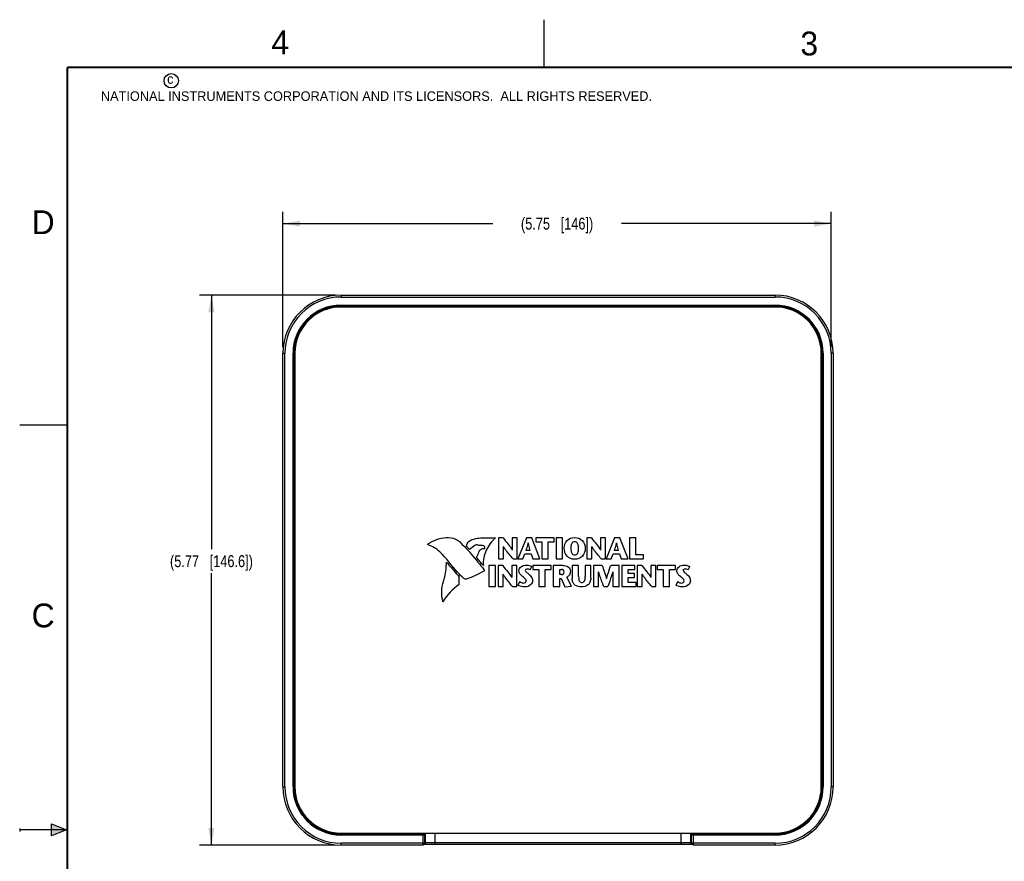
# Model space of a CAD drawing. Header units: inches. Extents: x 0 to 22, y 0 to 17.
# Tile 2 of 11: x 0 to 10.3, y 8.2 to 17. Entities that reach past the tile are written whole.
import ezdxf

# ---------------------------------------------------------------- set-up
doc = ezdxf.new("R2010")
doc.units = ezdxf.units.IN
doc.header["$LTSCALE"] = 1.21
doc.header["$MEASUREMENT"] = 0
doc.layers.get('0').update_dxf_attribs({"linetype": 'CONTINUOUS'})
doc.layers.add('06___PRT_ALL_SURFS', color=7, linetype='CONTINUOUS')
doc.layers.add('DIMENSIONS', color=7, linetype='CONTINUOUS')
doc.styles.get("Standard").update_dxf_attribs({"font": 'txt', "width": 0.8})
doc.styles.add('TEXTSTYLE_2', font='txt')
doc.dimstyles.new('DIMSTYLE_4', dxfattribs={"dimtxt": 0.125, "dimasz": 0.18, "dimexe": 0.125, "dimexo": 0.0625, "dimgap": 0.0625, "dimtad": 0, "dimtih": 1, "dimtoh": 1, "dimzin": 4, "dimdsep": 46, "dimtxsty": 'STANDARD', "dimblk": '_FILLED', "dimblk1": '_FILLED', "dimblk2": '_FILLED', "dimcen": 0.09, "dimadec": 0, "dimazin": 0, "dimtp": 0.001, "dimtm": 0.001, "dimtfac": 1, "dimtofl": 0, "dimtmove": 0, "dimatfit": 3, "dimldrblk": '_FILLED', "dimfxl": 1, "dimtolj": 1, "dimtzin": 4, "dimarcsym": 0})

# ---------------------------------------------------------------- blocks, each defined once
blk = doc.blocks.new('_FILLED')
at = {"color": 0, "linetype": 'BYBLOCK'}
blk.add_solid([(0, 0), (-1, 0.174), (-1, -0.174)], dxfattribs=at)
blk = doc.blocks.new('*D12')
at = {"layer": 'DIMENSIONS', "color": 2, "linetype": 'CONTINUOUS'}
for p, q in [((3.309, 14.111), (1.886, 14.111)), ((2.011, 14.111), (2.011, 11.444)), ((2.011, 8.341), (2.011, 11.194)), ((3.309, 8.341), (1.886, 8.341))]:
    blk.add_line(p, q, dxfattribs=at)
at = {"layer": 'DIMENSIONS', "color": 2, "linetype": 'CONTINUOUS', "xscale": 0.18, "yscale": 0.18, "zscale": 0.18}
for p, rotation in [((2.011, 14.111), 90), ((2.011, 8.341), 270)]:
    blk.add_blockref('_FILLED', p, dxfattribs=dict(at, rotation=rotation))
at = {"layer": 'DIMENSIONS', "color": 2, "linetype": 'CONTINUOUS', "insert": (2.011, 11.382), "char_height": 0.125, "width": 1.425, "attachment_point": 2, "line_spacing_factor": 0.9}
blk.add_mtext('(5.77{\\Ftxt.shx;\\W1.000000;\\H0.125000; }[146.6])', dxfattribs=at)
blk = doc.blocks.new('*D13')
at = {"layer": 'DIMENSIONS', "color": 2, "linetype": 'CONTINUOUS'}
for p, q in [((2.761, 13.563), (2.761, 14.986)), ((8.511, 13.563), (8.511, 14.986)), ((2.761, 14.861), (4.961, 14.861)), ((8.511, 14.861), (6.311, 14.861))]:
    blk.add_line(p, q, dxfattribs=at)
at = {"layer": 'DIMENSIONS', "color": 2, "linetype": 'CONTINUOUS', "xscale": 0.18, "yscale": 0.18, "zscale": 0.18, "rotation": 180}
blk.add_blockref('_FILLED', (2.761, 14.861), dxfattribs=at)
at = {"layer": 'DIMENSIONS', "color": 2, "linetype": 'CONTINUOUS', "xscale": 0.18, "yscale": 0.18, "zscale": 0.18}
blk.add_blockref('_FILLED', (8.511, 14.861), dxfattribs=at)
at = {"layer": 'DIMENSIONS', "color": 2, "linetype": 'CONTINUOUS', "insert": (5.636, 14.923), "char_height": 0.125, "width": 1.225, "attachment_point": 2, "line_spacing_factor": 0.9}
blk.add_mtext('(5.75{\\Ftxt.shx;\\W1.000000;\\H0.125000; }[146])', dxfattribs=at)

msp = doc.modelspace()

# ---------------------------------------------------------------- hatches: boundary and pattern name
at = {"linetype": 'CONTINUOUS'}
msp.add_hatch(color=2, dxfattribs=at).paths.add_polyline_path([(0.3337, 8.5625), (0.49, 8.5), (0.3337, 8.4375)])

# ---------------------------------------------------------------- linework, layer by layer
at = {"color": 2, "linetype": 'CONTINUOUS'}
for p, q in [((5.5, 16.5), (5.5, 17)), ((0, 12.75), (0.5, 12.75)), ((0, 8.515), (0, 8.485)), ((0.49, 8.5), (0, 8.5)), ((0.3337, 8.4375), (0.3337, 8.5625)), ((0.3337, 8.5625), (0.49, 8.5)), ((0.49, 8.5), (0.3337, 8.4375))]:
    msp.add_line(p, q, dxfattribs=at)
at = {"color": 7, "linetype": 'CONTINUOUS'}
for p, q in [((3.3713, 14.1106), (3.3713, 14.0908)), ((3.3713, 14.1106), (7.9213, 14.1106)), ((3.3713, 14.0908), (7.9213, 14.0908)), ((7.9213, 14.1106), (7.9213, 14.0908)), ((3.3713, 13.9948), (3.3713, 14.0056)), ((3.3713, 14.0056), (7.9213, 14.0056)), ((3.3713, 14.0006), (7.9213, 14.0006)), ((3.3713, 13.9998), (7.9213, 13.9998)), ((3.3713, 13.9948), (7.9213, 13.9948)), ((7.9213, 13.9857), (3.3713, 13.9857)), ((7.9213, 14.0056), (7.9213, 14.0006)), ((7.9213, 13.9948), (7.9213, 13.9998)), ((2.7614, 8.9507), (2.7614, 13.5007)), ((2.7614, 13.5007), (2.7813, 13.5007)), ((2.7813, 8.9507), (2.7813, 13.5007)), ((2.8664, 8.9507), (2.8664, 13.5007)), ((2.8773, 13.5007), (2.8664, 13.5007)), ((2.8714, 8.9507), (2.8714, 13.5007)), ((2.8723, 13.4953), (2.8723, 13.5007)), ((2.8723, 13.4953), (2.8863, 13.4953)), ((2.8726, 13.4682), (2.8723, 13.4953)), ((2.8796, 13.2776), (2.8726, 13.4682)), ((2.8773, 13.4953), (2.8773, 13.5007)), ((2.8776, 13.4728), (2.8773, 13.4953)), ((2.8846, 13.2821), (2.8776, 13.4728)), ((2.8776, 13.4728), (2.8863, 13.4728)), ((2.8863, 13.5007), (2.8863, 8.9507)), ((8.4063, 8.9507), (8.4063, 13.5007)), ((8.4204, 13.4953), (8.4063, 13.4953)), ((8.4151, 13.4728), (8.4063, 13.4728)), ((8.4151, 13.4728), (8.4081, 13.2821)), ((8.4201, 13.4682), (8.4131, 13.2776)), ((8.4153, 13.4848), (8.4151, 13.4728)), ((8.4154, 13.5007), (8.4204, 13.5007)), ((8.4154, 13.5007), (8.4154, 13.4953)), ((8.4203, 13.4827), (8.4201, 13.4682)), ((8.4204, 13.5007), (8.4204, 13.4953)), ((8.4262, 13.5007), (8.4212, 13.5007)), ((8.4212, 13.5007), (8.4212, 8.9507)), ((8.4262, 13.5007), (8.4262, 8.9507)), ((8.5312, 13.5007), (8.5114, 13.5007)), ((8.5114, 13.5007), (8.5114, 8.9507)), ((8.5312, 13.5007), (8.5312, 8.9507)), ((2.8796, 13.2776), (2.8796, 13.2077)), ((2.8796, 13.2776), (2.8863, 13.2776)), ((2.8846, 13.2027), (2.8846, 13.2821)), ((2.8846, 13.2821), (2.8863, 13.2821)), ((8.4063, 13.2821), (8.4081, 13.2821)), ((8.4063, 13.2776), (8.4131, 13.2776)), ((8.4081, 13.2027), (8.4081, 13.2821)), ((8.4131, 13.2077), (8.4131, 13.2776)), ((2.8723, 13.1986), (2.8725, 13.2006)), ((2.8723, 8.9507), (2.8723, 13.1906)), ((2.8723, 13.1906), (2.8863, 13.1906)), ((2.8796, 13.2077), (2.8725, 13.2006)), ((2.8773, 13.1906), (2.8774, 13.1953)), ((2.8773, 8.9507), (2.8773, 13.1906)), ((2.8846, 13.2027), (2.8774, 13.1956)), ((2.8863, 13.1956), (2.8774, 13.1956)), ((2.8774, 13.1953), (2.8774, 13.1956)), ((2.8796, 13.2077), (2.8796, 13.2076)), ((2.8796, 13.2077), (2.8863, 13.2077)), ((2.8821, 13.2033), (2.8836, 13.2028)), ((2.8836, 13.2028), (2.8846, 13.2027)), ((2.8846, 13.2027), (2.8863, 13.2027)), ((8.4063, 13.2077), (8.4131, 13.2077)), ((8.4063, 13.2027), (8.4081, 13.2027)), ((8.4152, 13.1956), (8.4063, 13.1956)), ((8.4063, 13.1906), (8.4204, 13.1906)), ((8.4152, 13.1956), (8.4081, 13.2027)), ((8.4202, 13.2006), (8.4131, 13.2077)), ((8.4152, 13.1956), (8.4153, 13.1922)), ((8.4154, 13.1906), (8.4154, 8.9507)), ((8.4202, 13.2006), (8.4203, 13.1971)), ((8.4204, 13.1906), (8.4204, 8.9507)), ((4.6865, 11.478), (4.7159, 11.4431)), ((5.0212, 11.5644), (5.0212, 11.3428)), ((5.0696, 11.5644), (5.0212, 11.5644)), ((5.0737, 11.3428), (5.0738, 11.4733)), ((5.1658, 11.5644), (5.1657, 11.4367)), ((5.2183, 11.5644), (5.1658, 11.5644)), ((5.2183, 11.3428), (5.2183, 11.5644)), ((5.3139, 11.5644), (5.2237, 11.3428)), ((5.3699, 11.5644), (5.3139, 11.5644)), ((5.4541, 11.3428), (5.3699, 11.5644)), ((5.4114, 11.5644), (5.4114, 11.5229)), ((5.606, 11.5644), (5.4114, 11.5644)), ((5.4114, 11.5229), (5.4753, 11.5229)), ((5.4753, 11.5229), (5.4753, 11.3428)), ((5.5421, 11.3428), (5.5421, 11.5229)), ((5.5421, 11.5229), (5.606, 11.5229)), ((5.606, 11.5229), (5.606, 11.5644)), ((5.6275, 11.5644), (5.6275, 11.3428)), ((5.6943, 11.5644), (5.6275, 11.5644)), ((5.6943, 11.3428), (5.6943, 11.5644)), ((5.9469, 11.5644), (5.9469, 11.3428)), ((5.9953, 11.5644), (5.9469, 11.5644)), ((5.9994, 11.3428), (5.9995, 11.4733)), ((6.0915, 11.5644), (6.0914, 11.4367)), ((6.144, 11.5644), (6.0915, 11.5644)), ((6.144, 11.3428), (6.144, 11.5644)), ((6.2396, 11.5644), (6.1494, 11.3428)), ((6.2956, 11.5644), (6.2396, 11.5644)), ((6.3798, 11.3428), (6.2956, 11.5644)), ((6.4614, 11.5644), (6.3947, 11.5644)), ((6.3947, 11.5644), (6.3947, 11.3428)), ((6.4614, 11.3843), (6.4614, 11.5644)), ((5.276, 11.3428), (5.2972, 11.3957)), ((5.2972, 11.3957), (5.3658, 11.3957)), ((5.3551, 11.4308), (5.3085, 11.4308)), ((5.3658, 11.3957), (5.3832, 11.3428)), ((6.2016, 11.3428), (6.2228, 11.3957)), ((6.2228, 11.3957), (6.2915, 11.3957)), ((6.2807, 11.4308), (6.2342, 11.4308)), ((6.2915, 11.3957), (6.3089, 11.3428)), ((6.5424, 11.3843), (6.4614, 11.3843)), ((6.5424, 11.3428), (6.5424, 11.3843)), ((4.9215, 11.2742), (4.9215, 11.0527)), ((4.9883, 11.2742), (4.9215, 11.2742)), ((4.9883, 11.0527), (4.9883, 11.2742)), ((5.0168, 11.2742), (5.0168, 11.0527)), ((5.0652, 11.2742), (5.0168, 11.2742)), ((5.0212, 11.3428), (5.0737, 11.3428)), ((5.1614, 11.2742), (5.1613, 11.1466)), ((5.2139, 11.2742), (5.1614, 11.2742)), ((5.1737, 11.3428), (5.2183, 11.3428)), ((5.2139, 11.0527), (5.2139, 11.2742)), ((5.2237, 11.3428), (5.276, 11.3428)), ((5.3548, 11.2283), (5.3718, 11.2632)), ((5.3801, 11.2742), (5.3801, 11.2328)), ((5.5747, 11.2742), (5.3801, 11.2742)), ((5.3832, 11.3428), (5.4541, 11.3428)), ((5.4753, 11.3428), (5.5421, 11.3428)), ((5.5747, 11.2328), (5.5747, 11.2742)), ((5.5962, 11.2742), (5.5962, 11.0527)), ((5.695, 11.2742), (5.5962, 11.2742)), ((5.6275, 11.3428), (5.6943, 11.3428)), ((5.7953, 11.2742), (5.7953, 11.1388)), ((5.862, 11.2742), (5.7953, 11.2742)), ((5.862, 11.1584), (5.862, 11.2742)), ((5.931, 11.2742), (5.931, 11.1594)), ((5.9886, 11.2742), (5.931, 11.2742)), ((5.9469, 11.3428), (5.9994, 11.3428)), ((5.9886, 11.1404), (5.9886, 11.2742)), ((6.1089, 11.2742), (6.0184, 11.2742)), ((6.0184, 11.2742), (6.0184, 11.0527)), ((6.0994, 11.3428), (6.144, 11.3428)), ((6.1494, 11.3428), (6.2016, 11.3428)), ((6.287, 11.2742), (6.1984, 11.2742)), ((6.287, 11.0527), (6.287, 11.2742)), ((6.3089, 11.3428), (6.3798, 11.3428)), ((6.45, 11.2742), (6.3155, 11.2742)), ((6.3155, 11.2742), (6.3155, 11.0527)), ((6.3947, 11.3428), (6.5424, 11.3428)), ((6.45, 11.2328), (6.45, 11.2742)), ((6.5241, 11.2742), (6.4757, 11.2742)), ((6.4757, 11.2742), (6.4757, 11.0527)), ((6.6203, 11.2742), (6.6202, 11.1466)), ((6.6728, 11.2742), (6.6203, 11.2742)), ((6.6728, 11.0527), (6.6728, 11.2742)), ((6.8795, 11.2742), (6.6849, 11.2742)), ((6.6849, 11.2742), (6.6849, 11.2328)), ((6.8795, 11.2328), (6.8795, 11.2742)), ((7.0102, 11.2283), (7.0273, 11.2632)), ((4.6083, 11.0749), (4.6094, 11.153)), ((5.0693, 11.0527), (5.0694, 11.1832)), ((5.3801, 11.2328), (5.444, 11.2328)), ((5.444, 11.2328), (5.444, 11.0527)), ((5.5108, 11.0527), (5.5108, 11.2328)), ((5.5108, 11.2328), (5.5747, 11.2328)), ((5.663, 11.1784), (5.663, 11.2328)), ((5.663, 11.2328), (5.6807, 11.2328)), ((5.682, 11.1784), (5.663, 11.1784)), ((6.0709, 11.0527), (6.0711, 11.2086)), ((6.2201, 11.2086), (6.2203, 11.0527)), ((6.3823, 11.2328), (6.45, 11.2328)), ((6.3823, 11.1891), (6.3823, 11.2328)), ((6.4485, 11.1891), (6.3823, 11.1891)), ((6.4485, 11.1477), (6.4485, 11.1891)), ((6.5282, 11.0527), (6.5283, 11.1832)), ((6.6849, 11.2328), (6.7488, 11.2328)), ((6.7488, 11.2328), (6.7488, 11.0527)), ((6.8155, 11.2328), (6.8795, 11.2328)), ((6.8155, 11.0527), (6.8155, 11.2328)), ((4.9215, 11.0527), (4.9883, 11.0527)), ((5.0168, 11.0527), (5.0693, 11.0527)), ((5.1693, 11.0527), (5.2139, 11.0527)), ((5.2462, 11.1059), (5.2259, 11.0692)), ((5.444, 11.0527), (5.5108, 11.0527)), ((5.5962, 11.0527), (5.663, 11.0527)), ((5.663, 11.0527), (5.663, 11.1366)), ((5.663, 11.1366), (5.6804, 11.1366)), ((5.6804, 11.1366), (5.7155, 11.0489)), ((5.7155, 11.0489), (5.787, 11.0562)), ((5.787, 11.0562), (5.738, 11.1512)), ((6.0184, 11.0527), (6.0709, 11.0527)), ((6.125, 11.0527), (6.1671, 11.0527)), ((6.2203, 11.0527), (6.287, 11.0527)), ((6.3155, 11.0527), (6.4636, 11.0527)), ((6.3823, 11.1477), (6.4485, 11.1477)), ((6.3823, 11.0942), (6.3823, 11.1477)), ((6.4636, 11.0942), (6.3823, 11.0942)), ((6.4636, 11.0527), (6.4636, 11.0942)), ((6.4757, 11.0527), (6.5282, 11.0527)), ((6.6282, 11.0527), (6.6728, 11.0527)), ((6.7488, 11.0527), (6.8155, 11.0527)), ((6.9016, 11.1059), (6.8814, 11.0692)), ((2.7614, 8.9507), (2.7813, 8.9507)), ((2.8664, 8.9507), (2.8714, 8.9507)), ((2.8863, 8.9507), (2.8723, 8.9507)), ((8.4063, 8.9507), (8.4204, 8.9507)), ((8.4262, 8.9507), (8.4212, 8.9507)), ((8.5312, 8.9507), (8.5114, 8.9507)), ((3.3713, 8.4657), (7.9213, 8.4657)), ((4.2425, 8.4567), (3.3713, 8.4567)), ((3.3713, 8.4458), (3.3713, 8.4567)), ((4.2423, 8.4517), (3.3713, 8.4517)), ((4.2267, 8.4508), (3.3713, 8.4508)), ((4.2267, 8.4458), (3.3713, 8.4458)), ((4.2267, 8.4508), (4.2267, 8.3408)), ((4.2362, 8.3455), (4.256, 8.3653)), ((4.2423, 8.4517), (4.2417, 8.4511)), ((4.2425, 8.4567), (4.2423, 8.4517)), ((4.2435, 8.4515), (4.2423, 8.4517)), ((4.2425, 8.4567), (4.2425, 8.4657)), ((4.2475, 8.4469), (4.2467, 8.4461)), ((4.2467, 8.4461), (4.2467, 8.3607)), ((4.256, 8.3653), (4.2467, 8.3607)), ((4.2475, 8.4469), (4.2475, 8.4657)), ((4.256, 8.3653), (4.256, 8.4657)), ((4.356, 8.3465), (4.356, 8.4657)), ((6.9367, 8.3664), (4.356, 8.3664)), ((6.9367, 8.3465), (6.9367, 8.4657)), ((7.0367, 8.4657), (7.0367, 8.3653)), ((7.046, 8.3607), (7.0367, 8.3653)), ((7.0565, 8.3455), (7.0367, 8.3653)), ((7.0452, 8.4469), (7.0452, 8.4657)), ((7.046, 8.4461), (7.0452, 8.4469)), ((7.046, 8.3607), (7.046, 8.4461)), ((7.0502, 8.4567), (7.0502, 8.4657)), ((7.9213, 8.4567), (7.0502, 8.4567)), ((7.0502, 8.4567), (7.0504, 8.4517)), ((7.9213, 8.4517), (7.0504, 8.4517)), ((7.051, 8.4511), (7.0504, 8.4517)), ((7.9213, 8.4508), (7.066, 8.4508)), ((7.066, 8.3408), (7.066, 8.4508)), ((7.9213, 8.4458), (7.066, 8.4458)), ((7.9213, 8.4458), (7.9213, 8.4567)), ((4.2267, 8.3607), (3.3713, 8.3607)), ((3.3713, 8.3408), (3.3713, 8.3607)), ((4.2268, 8.3408), (3.3713, 8.3408)), ((4.2467, 8.3607), (4.2267, 8.3607)), ((4.2268, 8.3408), (4.2467, 8.3607)), ((4.2362, 8.3455), (4.2268, 8.3408)), ((6.9367, 8.3465), (4.356, 8.3465)), ((7.9213, 8.3607), (7.046, 8.3607)), ((7.0658, 8.3408), (7.046, 8.3607)), ((7.0658, 8.3408), (7.0565, 8.3455)), ((7.9213, 8.3408), (7.0658, 8.3408)), ((7.9213, 8.3408), (7.9213, 8.3607))]:
    msp.add_line(p, q, dxfattribs=at)
at = {"color": 7, "linetype": 'CONTINUOUS', "const_width": 0.02}
for points in [[(0.5, 16.5), (0.5, 0.5)], [(21.5, 16.5), (0.5, 16.5)]]:
    msp.add_lwpolyline(points, dxfattribs=at)
at = {"color": 2, "linetype": 'CONTINUOUS'}
msp.add_circle((1.5893, 16.359), 0.0754, dxfattribs=at)
at = {"color": 7, "linetype": 'CONTINUOUS'}
for centre, radius, start, end in [((3.3713, 13.5007), 0.6099, 90, 180), ((3.3713, 13.5007), 0.5901, 90, 180), ((7.9213, 13.5007), 0.6099, 0, 90), ((7.9213, 13.5007), 0.5901, 0, 90), ((3.3713, 13.5007), 0.5049, 90, 180), ((3.3713, 13.5007), 0.4999, 90, 180), ((3.3713, 13.5007), 0.499, 90, 180), ((3.3713, 13.5007), 0.494, 90, 180), ((3.3713, 13.5007), 0.485, 90, 180), ((7.9213, 13.5007), 0.5049, 0, 90), ((7.9213, 13.5007), 0.4999, 0, 90), ((7.9213, 13.5007), 0.499, 0, 90), ((7.9213, 13.5007), 0.494, 0, 90), ((7.9213, 13.5007), 0.485, 0, 90), ((7.2943, 13.4953), 1.1211, 359.46486, 0.00389), ((6.8082, 13.4952), 1.6122, 359.55381, 0.00357), ((3.0699, 13.1941), 0.1976, 178.69896, 179.18949), ((3.1941, 13.1923), 0.3218, 179.18567, 179.41024), ((3.2776, 13.1915), 0.4053, 179.41029, 179.54686), ((3.414, 13.1906), 0.5417, 179.56515, 180.00222), ((2.8846, 13.2077), 0.00499, 211.50265, 240.72541), ((8.2798, 13.1906), 0.1356, 359.99066, 0.66489), ((8.0707, 13.1919), 0.3496, 0.29614, 0.84163), ((7.8704, 13.1906), 0.55, 359.99781, 0.33004), ((3.3713, 8.9507), 0.6099, 180, 270), ((3.3713, 8.9507), 0.5901, 180, 270), ((3.3713, 8.9507), 0.5049, 180, 270), ((3.3713, 8.9507), 0.4999, 180, 270), ((3.3713, 8.9507), 0.499, 180, 270), ((3.3713, 8.9507), 0.494, 180, 270), ((3.3713, 8.9507), 0.485, 180, 270), ((7.9213, 8.9507), 0.6099, 270, 360), ((7.9213, 8.9507), 0.5901, 270, 360), ((7.9213, 8.9507), 0.5049, 270, 360), ((7.9213, 8.9507), 0.4999, 270, 360), ((7.9213, 8.9507), 0.499, 270, 360), ((7.9213, 8.9507), 0.494, 270, 360), ((7.9213, 8.9507), 0.485, 270, 360), ((4.2417, 8.4461), 0.005, 0.03764, 89.96236), ((7.0499, 8.4467), 0.00474, 166.87488, 177.91069), ((7.051, 8.4461), 0.005, 90.03764, 179.96236)]:
    msp.add_arc(centre, radius, start, end, dxfattribs=at)
for points, knots in [([(2.8776, 13.4728), (2.8769, 13.4728), (2.8756, 13.4725), (2.874, 13.4715), (2.8729, 13.47), (2.8726, 13.4688), (2.8726, 13.4682)], [0, 0, 0, 0, 0.261056, 0.5165269, 0.7622878, 1, 1, 1, 1]), ([(8.4151, 13.4728), (8.4157, 13.4728), (8.417, 13.4725), (8.4186, 13.4715), (8.4198, 13.47), (8.4201, 13.4688), (8.4201, 13.4682)], [0, 0, 0, 0, 0.261056, 0.516527, 0.7622879, 1, 1, 1, 1]), ([(2.8846, 13.2821), (2.8839, 13.2821), (2.8826, 13.2819), (2.881, 13.2809), (2.8799, 13.2794), (2.8796, 13.2782), (2.8796, 13.2776)], [0, 0, 0, 0, 0.2610086, 0.5164613, 0.7622693, 1, 1, 1, 1]), ([(8.4131, 13.2776), (8.4131, 13.2782), (8.4128, 13.2794), (8.4117, 13.2809), (8.41, 13.2819), (8.4087, 13.2821), (8.4081, 13.2821)], [0, 0, 0, 0, 0.2376755, 0.4834258, 0.738932, 1, 1, 1, 1]), ([(2.8731, 13.1981), (2.873, 13.1983), (2.8726, 13.199), (2.8725, 13.1999), (2.8725, 13.2006)], [0, 0, 0, 0, 0.2518359, 1, 1, 1, 1]), ([(2.8774, 13.1956), (2.8766, 13.1956), (2.8748, 13.196), (2.8736, 13.1973), (2.8731, 13.1981)], [0, 0, 0, 0, 0.499981, 1, 1, 1, 1]), ([(2.8796, 13.2076), (2.8796, 13.2069), (2.8798, 13.206), (2.8802, 13.2053), (2.8803, 13.2051)], [0, 0, 0, 0, 0.7482966, 1, 1, 1, 1]), ([(8.4081, 13.2027), (8.4089, 13.2027), (8.4107, 13.2031), (8.412, 13.2044), (8.4124, 13.2052)], [0, 0, 0, 0, 0.499981, 1, 1, 1, 1]), ([(8.4124, 13.2052), (8.4125, 13.2054), (8.4129, 13.2061), (8.4131, 13.207), (8.4131, 13.2077)], [0, 0, 0, 0, 0.2518359, 1, 1, 1, 1]), ([(8.4177, 13.1962), (8.4175, 13.1961), (8.4167, 13.1957), (8.4158, 13.1956), (8.4152, 13.1956)], [0, 0, 0, 0, 0.2518359, 1, 1, 1, 1]), ([(8.4202, 13.2006), (8.4202, 13.1997), (8.4197, 13.1979), (8.4184, 13.1967), (8.4177, 13.1962)], [0, 0, 0, 0, 0.499981, 1, 1, 1, 1]), ([(4.4219, 11.56), (4.4552, 11.5661), (4.5222, 11.574), (4.589, 11.5473), (4.6124, 11.5247)], [0, 0, 0, 0, 0.51038, 1, 1, 1, 1]), ([(4.7466, 11.5478), (4.7633, 11.5525), (4.8057, 11.5626), (4.8881, 11.5664), (4.9528, 11.5656), (4.9914, 11.5659)], [0, 0, 0, 0, 0.2111786, 0.5289457, 1, 1, 1, 1]), ([(4.9914, 11.5659), (4.9506, 11.5293), (4.8819, 11.4414), (4.8564, 11.3283), (4.8634, 11.2745)], [0, 0, 0, 0, 0.502713, 1, 1, 1, 1]), ([(5.7105, 11.4561), (5.7105, 11.4845), (5.7322, 11.5446), (5.7921, 11.5681), (5.8206, 11.5681)], [0, 0, 0, 0, 0.4992835, 1, 1, 1, 1]), ([(5.8206, 11.5681), (5.8491, 11.5681), (5.909, 11.5446), (5.9307, 11.4845), (5.9307, 11.4561)], [0, 0, 0, 0, 0.500746, 1, 1, 1, 1]), ([(4.2798, 11.4983), (4.2908, 11.5057), (4.3344, 11.5337), (4.3839, 11.553), (4.4219, 11.56)], [0, 0, 0, 0, 0.2560918, 1, 1, 1, 1]), ([(4.6124, 11.5247), (4.6819, 11.4578), (4.7666, 11.3595), (4.8472, 11.2584), (4.8676, 11.2327)], [0, 0, 0, 0, 0.7459348, 1, 1, 1, 1]), ([(4.6865, 11.478), (4.687, 11.4862), (4.6952, 11.5175), (4.7238, 11.5413), (4.7466, 11.5478)], [0, 0, 0, 0, 0.256655, 1, 1, 1, 1]), ([(4.8675, 11.4807), (4.8516, 11.485), (4.8281, 11.4815), (4.8058, 11.4873), (4.7999, 11.4896)], [0, 0, 0, 0, 0.721791, 1, 1, 1, 1]), ([(4.8776, 11.453), (4.8789, 11.4529), (4.8775, 11.4602), (4.8766, 11.4671), (4.873, 11.4792), (4.8675, 11.4807)], [0, 0, 0, 0, 0.1320711, 0.4324582, 1, 1, 1, 1]), ([(5.0696, 11.5644), (5.0877, 11.5422), (5.1208, 11.501), (5.154, 11.4588), (5.1655, 11.4369), (5.1656, 11.4366)], [0, 0, 0, 0, 0.5370566, 0.99416, 1, 1, 1, 1]), ([(5.1737, 11.3428), (5.1466, 11.3756), (5.1111, 11.417), (5.0802, 11.4624), (5.074, 11.4731), (5.0739, 11.4734)], [0, 0, 0, 0, 0.7752374, 0.99428, 1, 1, 1, 1]), ([(5.3331, 11.5107), (5.3331, 11.5105), (5.331, 11.5028), (5.3234, 11.476), (5.3145, 11.4498), (5.3085, 11.4308)], [0, 0, 0, 0, 0.0102223, 0.2839084, 1, 1, 1, 1]), ([(5.3551, 11.4308), (5.3498, 11.4498), (5.3422, 11.4761), (5.3353, 11.5028), (5.3334, 11.5105), (5.3333, 11.5107)], [0, 0, 0, 0, 0.7152383, 0.9897688, 1, 1, 1, 1]), ([(5.8206, 11.5219), (5.8143, 11.5219), (5.8013, 11.519), (5.7818, 11.4962), (5.7801, 11.4723), (5.7801, 11.4561)], [0, 0, 0, 0, 0.2204717, 0.4346877, 1, 1, 1, 1]), ([(5.8611, 11.4561), (5.8611, 11.4723), (5.8594, 11.4962), (5.8399, 11.519), (5.8269, 11.5219), (5.8206, 11.5219)], [0, 0, 0, 0, 0.5652388, 0.7794419, 1, 1, 1, 1]), ([(5.9953, 11.5644), (6.0134, 11.5422), (6.0465, 11.501), (6.0797, 11.4588), (6.0911, 11.4369), (6.0913, 11.4366)], [0, 0, 0, 0, 0.5370209, 0.9941661, 1, 1, 1, 1]), ([(6.0994, 11.3428), (6.0723, 11.3756), (6.0368, 11.417), (6.0058, 11.4624), (5.9997, 11.4731), (5.9996, 11.4734)], [0, 0, 0, 0, 0.7752539, 0.9942899, 1, 1, 1, 1]), ([(6.2588, 11.5107), (6.2587, 11.5105), (6.2567, 11.5028), (6.2491, 11.476), (6.2402, 11.4498), (6.2342, 11.4308)], [0, 0, 0, 0, 0.010247, 0.2839604, 1, 1, 1, 1]), ([(6.2807, 11.4308), (6.2755, 11.4498), (6.2679, 11.4761), (6.261, 11.5028), (6.2591, 11.5105), (6.259, 11.5107)], [0, 0, 0, 0, 0.7152071, 0.9897416, 1, 1, 1, 1]), ([(4.6579, 11.1374), (4.6345, 11.1587), (4.5472, 11.2488), (4.4735, 11.351), (4.4067, 11.4168)], [0, 0, 0, 0, 0.2519761, 1, 1, 1, 1]), ([(4.8149, 11.4131), (4.8183, 11.426), (4.8351, 11.4518), (4.8643, 11.4534), (4.8776, 11.453)], [0, 0, 0, 0, 0.5006429, 1, 1, 1, 1]), ([(5.8206, 11.339), (5.7915, 11.339), (5.7285, 11.3632), (5.7105, 11.4266), (5.7105, 11.4561)], [0, 0, 0, 0, 0.4968924, 1, 1, 1, 1]), ([(5.7801, 11.4561), (5.7801, 11.4465), (5.7811, 11.4291), (5.7871, 11.4058), (5.8005, 11.3885), (5.814, 11.3852), (5.8206, 11.3852)], [0, 0, 0, 0, 0.3161181, 0.573828, 0.7849503, 1, 1, 1, 1]), ([(5.9307, 11.4561), (5.9307, 11.4266), (5.9126, 11.3632), (5.8497, 11.339), (5.8206, 11.339)], [0, 0, 0, 0, 0.5031076, 1, 1, 1, 1]), ([(5.8206, 11.3852), (5.8271, 11.3852), (5.8407, 11.3885), (5.854, 11.4058), (5.8601, 11.4291), (5.8611, 11.4465), (5.8611, 11.4561)], [0, 0, 0, 0, 0.2150794, 0.4262037, 0.6839007, 1, 1, 1, 1]), ([(4.4448, 11.107), (4.4506, 11.1233), (4.4696, 11.1889), (4.474, 11.2574), (4.4764, 11.3081)], [0, 0, 0, 0, 0.2540832, 1, 1, 1, 1]), ([(4.4764, 11.3081), (4.5101, 11.2692), (4.5554, 11.2183), (4.599, 11.1659), (4.6094, 11.153)], [0, 0, 0, 0, 0.7563181, 1, 1, 1, 1]), ([(5.0652, 11.2742), (5.0833, 11.252), (5.1164, 11.2109), (5.1496, 11.1686), (5.161, 11.1468), (5.1612, 11.1465)], [0, 0, 0, 0, 0.5370069, 0.9941602, 1, 1, 1, 1]), ([(5.2364, 11.2185), (5.2364, 11.2348), (5.2577, 11.2701), (5.295, 11.278), (5.3139, 11.278)], [0, 0, 0, 0, 0.462097, 1, 1, 1, 1]), ([(5.3139, 11.278), (5.3206, 11.278), (5.3405, 11.2762), (5.3605, 11.2703), (5.3718, 11.2632)], [0, 0, 0, 0, 0.3309407, 1, 1, 1, 1]), ([(5.695, 11.2742), (5.7156, 11.2742), (5.7566, 11.2697), (5.7753, 11.231), (5.7753, 11.2151)], [0, 0, 0, 0, 0.5636096, 1, 1, 1, 1]), ([(6.1089, 11.2742), (6.1127, 11.2636), (6.129, 11.2183), (6.1442, 11.1725), (6.1544, 11.137)], [0, 0, 0, 0, 0.2343053, 1, 1, 1, 1]), ([(6.1546, 11.137), (6.1546, 11.1373), (6.1581, 11.15), (6.1715, 11.1962), (6.1871, 11.2413), (6.1984, 11.2742)], [0, 0, 0, 0, 0.0059124, 0.2750287, 1, 1, 1, 1]), ([(6.5241, 11.2742), (6.5422, 11.252), (6.5753, 11.2109), (6.6085, 11.1687), (6.6199, 11.1468), (6.6201, 11.1465)], [0, 0, 0, 0, 0.5369701, 0.9941598, 1, 1, 1, 1]), ([(6.8918, 11.2185), (6.8918, 11.2348), (6.9131, 11.2701), (6.9504, 11.278), (6.9694, 11.278)], [0, 0, 0, 0, 0.4621327, 1, 1, 1, 1]), ([(6.9694, 11.278), (6.976, 11.278), (6.996, 11.2762), (7.0159, 11.2703), (7.0273, 11.2632)], [0, 0, 0, 0, 0.330984, 1, 1, 1, 1]), ([(4.8676, 11.2327), (4.8696, 11.2302), (4.8701, 11.2243), (4.8701, 11.217), (4.8678, 11.2157)], [0, 0, 0, 0, 0.5523405, 1, 1, 1, 1]), ([(5.1693, 11.0527), (5.1422, 11.0855), (5.1067, 11.1269), (5.0758, 11.1723), (5.0696, 11.183), (5.0695, 11.1833)], [0, 0, 0, 0, 0.775242, 0.9942795, 1, 1, 1, 1]), ([(5.2731, 11.1594), (5.2635, 11.1678), (5.2439, 11.1826), (5.2364, 11.2073), (5.2364, 11.2185)], [0, 0, 0, 0, 0.531602, 1, 1, 1, 1]), ([(5.312, 11.1135), (5.312, 11.1178), (5.3047, 11.1382), (5.2853, 11.1487), (5.2731, 11.1594)], [0, 0, 0, 0, 0.2116057, 1, 1, 1, 1]), ([(5.3222, 11.2366), (5.3171, 11.2366), (5.3076, 11.2353), (5.3025, 11.2266), (5.3025, 11.223)], [0, 0, 0, 0, 0.5865542, 1, 1, 1, 1]), ([(5.3025, 11.223), (5.3025, 11.2157), (5.319, 11.1999), (5.3337, 11.1889), (5.3427, 11.1806)], [0, 0, 0, 0, 0.3721769, 1, 1, 1, 1]), ([(5.3427, 11.1806), (5.3536, 11.1704), (5.3727, 11.1515), (5.3782, 11.125), (5.3782, 11.1141)], [0, 0, 0, 0, 0.5776078, 1, 1, 1, 1]), ([(5.7085, 11.2056), (5.7085, 11.2134), (5.7037, 11.2302), (5.6874, 11.2328), (5.6807, 11.2328)], [0, 0, 0, 0, 0.539267, 1, 1, 1, 1]), ([(5.682, 11.1784), (5.6893, 11.1784), (5.7037, 11.1848), (5.7085, 11.1991), (5.7085, 11.2056)], [0, 0, 0, 0, 0.5316595, 1, 1, 1, 1]), ([(5.7753, 11.2151), (5.7753, 11.201), (5.7694, 11.1739), (5.7485, 11.1563), (5.738, 11.1512)], [0, 0, 0, 0, 0.5469772, 1, 1, 1, 1]), ([(5.862, 11.1584), (5.862, 11.1495), (5.8626, 11.1337), (5.8666, 11.1127), (5.8782, 11.0973), (5.8903, 11.0951), (5.8962, 11.0951)], [0, 0, 0, 0, 0.3291481, 0.5819845, 0.781526, 1, 1, 1, 1]), ([(5.8962, 11.0951), (5.9013, 11.0951), (5.9123, 11.098), (5.9239, 11.1124), (5.93, 11.1336), (5.931, 11.1501), (5.931, 11.1594)], [0, 0, 0, 0, 0.1898468, 0.3925629, 0.6550258, 1, 1, 1, 1]), ([(6.125, 11.0527), (6.1205, 11.0649), (6.1013, 11.1164), (6.0833, 11.1684), (6.0713, 11.2086)], [0, 0, 0, 0, 0.2360744, 1, 1, 1, 1]), ([(6.2199, 11.2086), (6.2198, 11.2083), (6.2156, 11.1941), (6.1994, 11.1416), (6.1809, 11.0903), (6.1671, 11.0527)], [0, 0, 0, 0, 0.0053526, 0.2714593, 1, 1, 1, 1]), ([(6.6282, 11.0527), (6.6011, 11.0855), (6.5656, 11.1269), (6.5347, 11.1723), (6.5285, 11.183), (6.5284, 11.1833)], [0, 0, 0, 0, 0.7752353, 0.9942794, 1, 1, 1, 1]), ([(6.9286, 11.1594), (6.919, 11.1677), (6.8993, 11.1826), (6.8918, 11.2073), (6.8918, 11.2185)], [0, 0, 0, 0, 0.531681, 1, 1, 1, 1]), ([(6.9675, 11.1135), (6.9675, 11.1178), (6.9602, 11.1382), (6.9407, 11.1487), (6.9286, 11.1594)], [0, 0, 0, 0, 0.2116772, 1, 1, 1, 1]), ([(6.9776, 11.2366), (6.9725, 11.2366), (6.963, 11.2353), (6.958, 11.2266), (6.958, 11.223)], [0, 0, 0, 0, 0.58637, 1, 1, 1, 1]), ([(6.958, 11.223), (6.958, 11.2157), (6.9745, 11.1999), (6.9891, 11.1889), (6.9982, 11.1806)], [0, 0, 0, 0, 0.3721359, 1, 1, 1, 1]), ([(6.9982, 11.1806), (7.0091, 11.1704), (7.0282, 11.1515), (7.0336, 11.125), (7.0336, 11.1141)], [0, 0, 0, 0, 0.5775817, 1, 1, 1, 1]), ([(5.2956, 11.0489), (5.2891, 11.0489), (5.2649, 11.0503), (5.2399, 11.0579), (5.2259, 11.0692)], [0, 0, 0, 0, 0.2647039, 1, 1, 1, 1]), ([(5.2462, 11.1059), (5.2487, 11.104), (5.2598, 11.0959), (5.2735, 11.0904), (5.2842, 11.0904)], [0, 0, 0, 0, 0.2290857, 1, 1, 1, 1]), ([(5.2842, 11.0904), (5.2907, 11.0904), (5.3049, 11.093), (5.312, 11.1068), (5.312, 11.1135)], [0, 0, 0, 0, 0.4979007, 1, 1, 1, 1]), ([(5.3782, 11.1141), (5.3782, 11.0997), (5.3613, 11.0609), (5.3192, 11.0489), (5.2956, 11.0489)], [0, 0, 0, 0, 0.3786338, 1, 1, 1, 1]), ([(5.893, 11.0489), (5.8687, 11.0489), (5.8289, 11.0557), (5.7984, 11.0983), (5.7953, 11.1246), (5.7953, 11.1388)], [0, 0, 0, 0, 0.4864654, 0.7161089, 1, 1, 1, 1]), ([(5.9886, 11.1404), (5.9886, 11.1261), (5.9848, 11.0994), (5.9546, 11.0578), (5.9164, 11.0489), (5.893, 11.0489)], [0, 0, 0, 0, 0.2896523, 0.5276846, 1, 1, 1, 1]), ([(6.951, 11.0489), (6.9446, 11.0489), (6.9203, 11.0503), (6.8954, 11.0579), (6.8814, 11.0692)], [0, 0, 0, 0, 0.2647515, 1, 1, 1, 1]), ([(6.9016, 11.1059), (6.9042, 11.104), (6.9152, 11.0959), (6.929, 11.0904), (6.9396, 11.0904)], [0, 0, 0, 0, 0.2291712, 1, 1, 1, 1]), ([(6.9396, 11.0904), (6.9462, 11.0904), (6.9603, 11.093), (6.9675, 11.1068), (6.9675, 11.1135)], [0, 0, 0, 0, 0.4977163, 1, 1, 1, 1]), ([(7.0336, 11.1141), (7.0336, 11.0997), (7.0168, 11.0609), (6.9746, 11.0489), (6.951, 11.0489)], [0, 0, 0, 0, 0.378641, 1, 1, 1, 1]), ([(4.2417, 8.4511), (4.2417, 8.4511), (4.2416, 8.451), (4.2416, 8.451), (4.2415, 8.451), (4.2413, 8.451), (4.2411, 8.451), (4.2409, 8.451), (4.2404, 8.451), (4.2398, 8.4509), (4.239, 8.4509), (4.2381, 8.4509), (4.2368, 8.4509), (4.2348, 8.4508), (4.2323, 8.4508), (4.2295, 8.4508), (4.2276, 8.4508), (4.2267, 8.4508)], [0, 0, 0, 0, 0.0021903, 0.0066367, 0.0133888, 0.022447, 0.0337932, 0.0474052, 0.081305, 0.1238364, 0.1746078, 0.2331512, 0.2989202, 0.4496376, 0.6210684, 0.8069611, 1, 1, 1, 1]), ([(4.2467, 8.4461), (4.2466, 8.4461), (4.2466, 8.446), (4.2465, 8.446), (4.2464, 8.446), (4.2462, 8.446), (4.246, 8.446), (4.2456, 8.446), (4.245, 8.446), (4.2441, 8.4459), (4.2431, 8.4459), (4.242, 8.4459), (4.2406, 8.4459), (4.2392, 8.4459), (4.2371, 8.4458), (4.2341, 8.4458), (4.2305, 8.4458), (4.228, 8.4458), (4.2267, 8.4458)], [0, 0, 0, 0, 0.0021183, 0.0065303, 0.013261, 0.0223049, 0.0336415, 0.0472468, 0.0811397, 0.1236707, 0.1744465, 0.2329977, 0.2987774, 0.3711827, 0.4495246, 0.6209905, 0.806921, 1, 1, 1, 1]), ([(4.2475, 8.4469), (4.2474, 8.4478), (4.2473, 8.4493), (4.2469, 8.4512), (4.2465, 8.4525), (4.2459, 8.4539), (4.2453, 8.455), (4.2446, 8.4557), (4.2438, 8.4564), (4.243, 8.4567), (4.2425, 8.4567)], [0, 0, 0, 0, 0.2428388, 0.3648541, 0.4875197, 0.6112517, 0.7368017, 0.8008543, 0.8661354, 1, 1, 1, 1]), ([(4.2475, 8.4469), (4.2474, 8.4473), (4.2473, 8.4482), (4.2466, 8.4495), (4.2454, 8.4508), (4.2442, 8.4514), (4.2435, 8.4515)], [0, 0, 0, 0, 0.1986847, 0.4127597, 0.6634901, 1, 1, 1, 1]), ([(4.356, 8.3664), (4.3495, 8.3664), (4.3369, 8.3663), (4.3214, 8.3663), (4.3095, 8.3662), (4.3011, 8.3662), (4.2933, 8.3661), (4.2861, 8.3661), (4.2795, 8.366), (4.2737, 8.3659), (4.2686, 8.3658), (4.2649, 8.3657), (4.2624, 8.3657), (4.2608, 8.3656), (4.2594, 8.3656), (4.2583, 8.3655), (4.2574, 8.3655), (4.2568, 8.3654), (4.2564, 8.3654), (4.2562, 8.3654), (4.2561, 8.3654), (4.256, 8.3653), (4.256, 8.3653)], [0, 0, 0, 0, 0.1928744, 0.3786481, 0.4665654, 0.5500892, 0.6284517, 0.700908, 0.7667435, 0.825366, 0.8762152, 0.9188006, 0.9368787, 0.9527546, 0.9663841, 0.9777316, 0.9867792, 0.9935118, 0.9960061, 0.9979174, 0.9992464, 1, 1, 1, 1]), ([(7.0367, 8.3653), (7.0366, 8.3653), (7.0366, 8.3654), (7.0364, 8.3654), (7.0362, 8.3654), (7.0359, 8.3654), (7.0353, 8.3655), (7.0344, 8.3655), (7.0332, 8.3656), (7.0319, 8.3656), (7.0303, 8.3657), (7.0277, 8.3657), (7.024, 8.3658), (7.0189, 8.3659), (7.0131, 8.366), (7.0065, 8.3661), (6.9993, 8.3661), (6.9886, 8.3662), (6.9741, 8.3663), (6.9557, 8.3664), (6.9431, 8.3664), (6.9367, 8.3664)], [0, 0, 0, 0, 0.0007614, 0.0020945, 0.0040083, 0.0065041, 0.0132386, 0.0222868, 0.0336341, 0.047263, 0.0631385, 0.0812164, 0.1238018, 0.1746514, 0.2332755, 0.2991118, 0.3715687, 0.4499319, 0.6213675, 0.8071307, 1, 1, 1, 1]), ([(7.0502, 8.4567), (7.0497, 8.4567), (7.0489, 8.4564), (7.0481, 8.4557), (7.0474, 8.455), (7.0467, 8.4539), (7.0461, 8.4526), (7.0457, 8.4512), (7.0453, 8.4493), (7.0452, 8.4478), (7.0452, 8.4469)], [0, 0, 0, 0, 0.1336231, 0.1988349, 0.2628812, 0.3884793, 0.5122657, 0.6349897, 0.7570606, 1, 1, 1, 1]), ([(7.0504, 8.4517), (7.0499, 8.4517), (7.0491, 8.4516), (7.0478, 8.4511), (7.0466, 8.4502), (7.0457, 8.449), (7.0454, 8.4482), (7.0453, 8.4478)], [0, 0, 0, 0, 0.1926482, 0.3550756, 0.6093153, 0.8157499, 1, 1, 1, 1]), ([(7.066, 8.4458), (7.0647, 8.4458), (7.0622, 8.4458), (7.0585, 8.4458), (7.0556, 8.4458), (7.0534, 8.4459), (7.052, 8.4459), (7.0507, 8.4459), (7.0495, 8.4459), (7.0485, 8.4459), (7.0477, 8.446), (7.0471, 8.446), (7.0467, 8.446), (7.0464, 8.446), (7.0463, 8.446), (7.0461, 8.446), (7.046, 8.446), (7.046, 8.4461), (7.046, 8.4461)], [0, 0, 0, 0, 0.1927625, 0.3782944, 0.549677, 0.6280216, 0.7004738, 0.7663418, 0.8250099, 0.8759171, 0.9185715, 0.9525879, 0.9662405, 0.9776103, 0.9866807, 0.9934375, 0.9978713, 1, 1, 1, 1]), ([(7.066, 8.4508), (7.065, 8.4508), (7.0631, 8.4508), (7.0604, 8.4508), (7.0578, 8.4508), (7.0559, 8.4509), (7.0545, 8.4509), (7.0536, 8.4509), (7.0529, 8.4509), (7.0522, 8.451), (7.0518, 8.451), (7.0515, 8.451), (7.0513, 8.451), (7.0512, 8.451), (7.0511, 8.451), (7.051, 8.451), (7.051, 8.4511), (7.051, 8.4511)], [0, 0, 0, 0, 0.1927117, 0.3781954, 0.5495353, 0.7002985, 0.7661548, 0.8248156, 0.8757209, 0.91838, 0.952408, 0.9660698, 0.9774519, 0.9865393, 0.9933208, 0.9977934, 1, 1, 1, 1]), ([(4.356, 8.3465), (4.3483, 8.3465), (4.3331, 8.3465), (4.3145, 8.3465), (4.3002, 8.3464), (4.2903, 8.3464), (4.2809, 8.3463), (4.2722, 8.3462), (4.2644, 8.3462), (4.2574, 8.3461), (4.2513, 8.346), (4.2469, 8.3459), (4.2438, 8.3459), (4.2419, 8.3458), (4.2403, 8.3458), (4.2389, 8.3457), (4.2378, 8.3457), (4.2371, 8.3456), (4.2367, 8.3456), (4.2364, 8.3456), (4.2363, 8.3455), (4.2362, 8.3455), (4.2362, 8.3455)], [0, 0, 0, 0, 0.1928815, 0.3786384, 0.4665488, 0.5500821, 0.6284648, 0.7009365, 0.7667704, 0.8253793, 0.8762131, 0.9187857, 0.9368572, 0.9527256, 0.9663461, 0.9776839, 0.9867256, 0.9934613, 0.995962, 0.9978838, 0.9992277, 1, 1, 1, 1]), ([(7.0565, 8.3455), (7.0564, 8.3455), (7.0564, 8.3455), (7.0562, 8.3456), (7.056, 8.3456), (7.0556, 8.3456), (7.0549, 8.3457), (7.0538, 8.3457), (7.0525, 8.3458), (7.0509, 8.3458), (7.049, 8.3459), (7.0469, 8.3459), (7.0444, 8.3459), (7.0407, 8.346), (7.0354, 8.3461), (7.0282, 8.3462), (7.0202, 8.3462), (7.0114, 8.3463), (7.0019, 8.3464), (6.9918, 8.3464), (6.9775, 8.3465), (6.9591, 8.3465), (6.9442, 8.3465), (6.9367, 8.3465)], [0, 0, 0, 0, 0.0007243, 0.001996, 0.0038251, 0.0062157, 0.0126927, 0.0214462, 0.0324924, 0.0458471, 0.0615257, 0.0795308, 0.0998137, 0.1223123, 0.1737077, 0.2332109, 0.3002252, 0.3741018, 0.4541059, 0.5390629, 0.6276566, 0.8115707, 1, 1, 1, 1])]:
    msp.add_open_spline(points, degree=3, knots=knots, dxfattribs=at)
for points in [[(4.2822, 11.4908), (4.2797, 11.4916), (4.2777, 11.4968), (4.2798, 11.4983)], [(4.4067, 11.4168), (4.3723, 11.4507), (4.3283, 11.4765), (4.2822, 11.4908)], [(4.775, 11.4848), (4.7535, 11.4739), (4.739, 11.4502), (4.7159, 11.4431)], [(4.7999, 11.4896), (4.792, 11.4927), (4.7825, 11.4887), (4.775, 11.4848)], [(4.7911, 11.3576), (4.8003, 11.3755), (4.8098, 11.3936), (4.8149, 11.4131)], [(4.8634, 11.2745), (4.835, 11.2978), (4.8161, 11.3307), (4.7911, 11.3576)], [(4.8678, 11.2157), (4.8099, 11.1827), (4.7493, 11.154), (4.6869, 11.131)], [(5.3548, 11.2283), (5.3452, 11.2342), (5.3334, 11.2366), (5.3222, 11.2366)], [(7.0102, 11.2283), (7.0006, 11.2342), (6.9888, 11.2366), (6.9776, 11.2366)], [(4.438, 10.8933), (4.4217, 10.9627), (4.4208, 11.0399), (4.4448, 11.107)], [(4.6083, 11.0749), (4.5407, 11.0268), (4.4808, 10.9644), (4.438, 10.8933)], [(4.6869, 11.131), (4.6776, 11.1276), (4.6652, 11.1308), (4.6579, 11.1374)]]:
    msp.add_open_spline(points, degree=3, dxfattribs=at)
at = {"layer": '06___PRT_ALL_SURFS', "color": 7, "linetype": 'CONTINUOUS'}
msp.add_line((8.4213, 8.9507), (8.4213, 13.5007), dxfattribs=at)
msp.add_arc((7.9213, 13.5007), 0.5, 0, 90, dxfattribs=at)

# ---------------------------------------------------------------- texts
at = {"color": 2, "linetype": 'CONTINUOUS', "attachment_point": 1, "line_spacing_factor": 0.9, "style": 'TEXTSTYLE_2'}
for s, insert, char_height, width in [('4', (2.64, 16.8869), 0.25, 0.25), ('3', (8.1875, 16.875), 0.25, 0.25), ('c', (1.5463, 16.428), 0.1, 0.1), ('NATIONAL INSTRUMENTS CORPORATION AND ITS LICENSORS.  ALL RIGHTS RESERVED.', (0.851, 16.2482), 0.1, 7.3), ('D', (0.125, 15), 0.25, 0.25), ('C', (0.125, 10.875), 0.25, 0.25)]:
    msp.add_mtext(s, dxfattribs=dict(at, insert=insert, char_height=char_height, width=width))

# ---------------------------------------------------------------- dimensions: what is measured, and where the dimension line sits
at = {"layer": 'DIMENSIONS', "color": 2, "linetype": 'CONTINUOUS'}
dim = msp.add_linear_dim(base=(8.5114, 14.8606), p1=(2.7614, 13.5007), p2=(8.5114, 13.5007), text='(<>)', dimstyle='DIMSTYLE_4', dxfattribs=at)
dim.commit()
dim.dimension.update_dxf_attribs({"geometry": '*D13', "text_midpoint": (5.6364, 14.8606), "dimtype": 160})
dim = msp.add_linear_dim(base=(2.0114, 14.1106), p1=(3.3713, 8.3408), p2=(3.3713, 14.1106), angle=90, text='(<>)', dimstyle='DIMSTYLE_4', dxfattribs=at)
dim.commit()
dim.dimension.update_dxf_attribs({"geometry": '*D12', "text_midpoint": (2.0114, 11.3195), "dimtype": 160})

doc.saveas('drawing.dxf')
